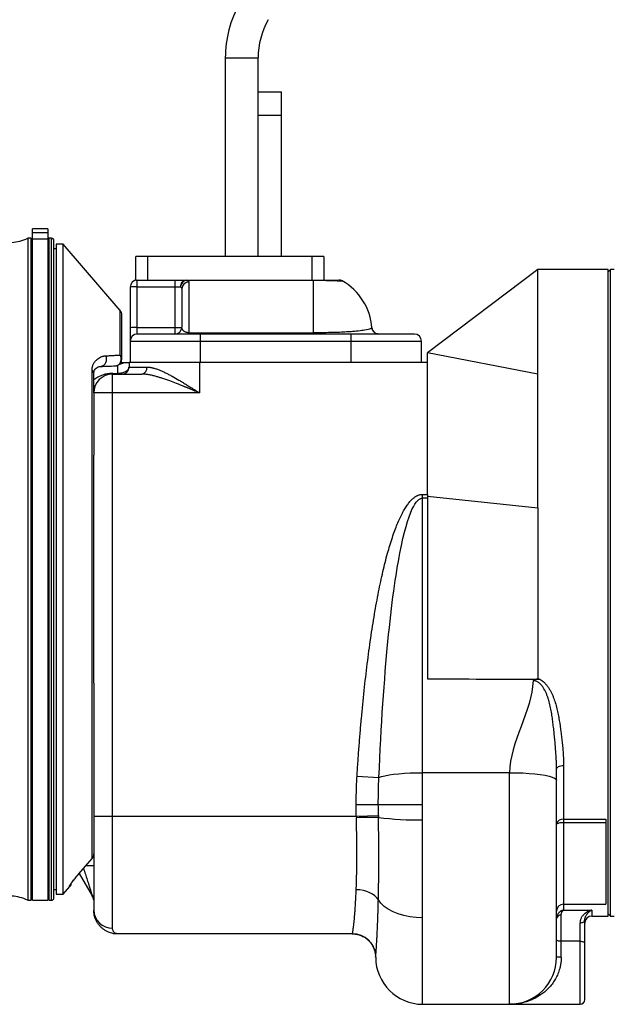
# Model space of a CAD drawing. Header units: inches. Extents: x -20.4 to 25.6, y -29.8 to 30.6.
# Tile 3 of 10: x -10.5 to -0.6, y -6.9 to 9.6. Entities that reach past the tile are written whole.
import ezdxf

# ---------------------------------------------------------------- set-up
doc = ezdxf.new("R2010")
doc.units = ezdxf.units.IN
doc.header["$MEASUREMENT"] = 0

msp = doc.modelspace()

# ---------------------------------------------------------------- linework, layer by layer
at = {"color": 7, "linetype": 'Continuous', "lineweight": 25}
for p, q in [((-7.049, 8.956), (-7.049, 5.63)), ((-6.497, 8.386), (-6.497, 8.956)), ((-6.499, 5.63), (-6.499, 8.386)), ((-6.499, 8.386), (-6.106, 8.386)), ((-6.106, 5.63), (-6.106, 8.386)), ((-6.106, 7.992), (-6.499, 7.992)), ((-10.301, 5.935), (-10.36, 5.935)), ((-10.36, 5.935), (-10.36, -5.148)), ((-10.301, -5.148), (-10.301, 5.935)), ((-10.281, -5.148), (-10.281, 6.093)), ((-10.024, 6.093), (-10.281, 6.093)), ((-10.281, 6.035), (-10.024, 6.035)), ((-10.024, 6.093), (-10.024, -5.148)), ((-9.959, 5.935), (-10.006, 5.935)), ((-10.006, 5.935), (-10.006, -5.148)), ((-10.281, 5.904), (-10.301, 5.904)), ((-10.024, 5.921), (-10.281, 5.921)), ((-10.006, 5.904), (-10.024, 5.904)), ((-9.764, 5.835), (-9.882, 5.835)), ((-9.882, 5.835), (-9.882, -5.047)), ((-8.808, 4.729), (-9.764, 5.835)), ((-9.764, -5.047), (-9.764, 5.835)), ((-9.882, 5.756), (-9.919, 5.756)), ((-8.547, 5.236), (-8.547, 5.63)), ((-5.397, 5.63), (-8.547, 5.63)), ((-8.35, 5.63), (-8.35, 5.236)), ((-5.594, 5.236), (-5.594, 5.63)), ((-5.397, 5.63), (-5.397, 5.236)), ((-1.811, 5.413), (-3.661, 4.016)), ((-0.63, 5.413), (-1.811, 5.413)), ((-0.591, 5.413), (-0.63, 5.374)), ((-0.531, 5.413), (-0.591, 5.413)), ((-0.591, -5.413), (-0.591, 5.413)), ((-8.642, 5.118), (-8.642, 4.436)), ((-8.547, 5.236), (-8.524, 5.236)), ((-8.524, 4.331), (-8.524, 5.236)), ((-8.524, 5.236), (-5.571, 5.236)), ((-8.524, 5.124), (-7.894, 5.124)), ((-7.894, 5.236), (-7.894, 4.331)), ((-7.701, 5.236), (-7.701, 5.234)), ((-7.701, 5.234), (-5.571, 5.234)), ((-7.657, 5.202), (-7.657, 4.331)), ((-5.571, 4.331), (-5.571, 5.236)), ((-8.524, 4.443), (-7.894, 4.443)), ((-7.657, 4.353), (-5.571, 4.353)), ((-7.461, 3.858), (-7.461, 4.331)), ((-4.941, 4.331), (-7.461, 4.331)), ((-4.941, 4.331), (-4.941, 3.858)), ((-8.642, 4.213), (-3.76, 4.213)), ((-8.642, 4.213), (-8.642, 3.858)), ((-3.76, 3.858), (-3.76, 4.213)), ((-3.661, 1.648), (-3.661, 4.016)), ((-1.811, 3.661), (-3.661, 4.016)), ((-8.661, 3.858), (-8.661, 3.78)), ((-3.661, 3.858), (-8.661, 3.858)), ((-7.48, 3.858), (-7.48, 3.346)), ((-9.281, -4.446), (-9.281, 3.725)), ((-8.937, -5.615), (-8.937, 3.661)), ((-8.937, 3.661), (-8.449, 3.661)), ((-8.93, 3.674), (-8.851, 3.674)), ((-8.661, 3.78), (-8.361, 3.78)), ((-7.48, 3.346), (-9.252, 3.346)), ((-9.252, 3.346), (-9.252, 2.303)), ((-3.74, -3.543), (-3.74, 1.648)), ((-3.74, 1.648), (-3.661, 1.648)), ((-3.661, 1.585), (-3.74, 1.585)), ((-3.661, 1.585), (-3.661, -1.442)), ((-3.657, 1.616), (-1.811, 1.424)), ((-9.919, -5.108), (-9.919, 0.394)), ((-0.63, -5.413), (-0.63, 0)), ((-9.252, -1.515), (-9.252, -3.74)), ((-4.84, -3.068), (-4.473, -3.091)), ((-2.283, -3.012), (-3.74, -3.012)), ((-4.854, -3.543), (-3.74, -3.543)), ((-9.252, -3.74), (-4.851, -3.74)), ((-4.851, -3.74), (-4.481, -3.731)), ((-1.378, -3.791), (-0.669, -3.791)), ((-0.669, -3.853), (-1.378, -3.853)), ((-9.502, -4.705), (-9.281, -4.446)), ((-9.495, -4.697), (-9.278, -5.072)), ((-9.764, -5.047), (-9.652, -4.918)), ((-9.919, -4.969), (-9.882, -4.969)), ((-9.882, -5.047), (-9.764, -5.047)), ((-10.36, -5.148), (-10.301, -5.148)), ((-10.301, -5.116), (-10.281, -5.116)), ((-10.281, -5.148), (-10.024, -5.148)), ((-10.024, -5.116), (-10.006, -5.116)), ((-10.006, -5.148), (-9.959, -5.148)), ((-1.378, -5.214), (-0.669, -5.214)), ((-3.74, -6.89), (-3.74, -5.44)), ((-1.417, -6.102), (-1.417, -5.395)), ((-1.378, -5.313), (-0.906, -5.313)), ((-0.906, -5.413), (-0.63, -5.413)), ((-0.63, -5.374), (-0.591, -5.413)), ((-0.591, -5.413), (-0.531, -5.413)), ((-1.102, -6.89), (-1.102, -5.524)), ((-1.025, -5.495), (-1.02, -5.455)), ((-8.927, -5.703), (-8.872, -5.707)), ((-8.858, -5.709), (-8.872, -5.706)), ((-4.919, -5.709), (-8.858, -5.709)), ((-1.102, -5.834), (-1.417, -5.834)), ((-1.417, -6.102), (-1.496, -6.102)), ((-3.74, -6.89), (-1.102, -6.89))]:
    msp.add_line(p, q, dxfattribs=at)
at = {"color": 8, "linetype": 'Continuous', "lineweight": 25}
for p, q in [((-7.049, 8.956), (-6.497, 8.956)), ((-9.959, -5.148), (-9.959, 5.935)), ((-8.808, 3.98), (-8.808, 4.729)), ((-8.851, 3.674), (-8.851, 3.808)), ((-1.378, -2.89), (-1.378, -5.313)), ((-9.28, -4.447), (-9.281, -4.446)), ((-9.252, -4.569), (-9.386, -4.569)), ((-9.502, -4.705), (-9.503, -4.704)), ((-0.906, -5.313), (-0.906, -5.413))]:
    msp.add_line(p, q, dxfattribs=at)
at = {"color": 7, "linetype": 'Continuous', "lineweight": 25, "flags": 128}
for points in [[(-8.937, 3.661), (-8.936, 3.662), (-8.935, 3.662), (-8.934, 3.663), (-8.934, 3.665), (-8.933, 3.666), (-8.932, 3.669), (-8.931, 3.671), (-8.93, 3.674)], [(-1.496, -2.953), (-1.494, -2.941), (-1.487, -2.929), (-1.476, -2.918), (-1.461, -2.909), (-1.444, -2.901), (-1.423, -2.895), (-1.401, -2.891), (-1.378, -2.89)], [(-4.473, -3.091), (-4.428, -3.076), (-4.372, -3.062), (-4.304, -3.049), (-4.226, -3.038), (-4.139, -3.029), (-4.046, -3.021), (-3.947, -3.016), (-3.845, -3.013), (-3.74, -3.012)], [(-2.283, -3.012), (-2.171, -3.013), (-2.062, -3.017), (-1.956, -3.023), (-1.858, -3.031), (-1.768, -3.042), (-1.688, -3.055), (-1.621, -3.069), (-1.567, -3.085), (-1.528, -3.101), (-1.504, -3.119), (-1.496, -3.137)], [(-4.482, -5.143), (-4.507, -5.108), (-4.539, -5.075), (-4.58, -5.046), (-4.626, -5.021), (-4.678, -5), (-4.734, -4.985), (-4.793, -4.975), (-4.853, -4.971)], [(-3.74, -5.44), (-3.847, -5.436), (-3.953, -5.423), (-4.054, -5.403), (-4.149, -5.375), (-4.237, -5.34), (-4.316, -5.298), (-4.384, -5.251), (-4.439, -5.199), (-4.482, -5.143)], [(-1.102, -5.524), (-1.087, -5.523), (-1.072, -5.521), (-1.059, -5.518), (-1.047, -5.513), (-1.037, -5.508), (-1.03, -5.502), (-1.025, -5.495), (-1.024, -5.489)], [(-1.417, -5.834), (-1.433, -5.834), (-1.447, -5.832), (-1.461, -5.83), (-1.473, -5.826), (-1.483, -5.822), (-1.49, -5.818), (-1.495, -5.812), (-1.496, -5.807)], [(-1.102, -5.834), (-1.087, -5.835), (-1.072, -5.836), (-1.059, -5.839), (-1.047, -5.842), (-1.037, -5.846), (-1.03, -5.851), (-1.025, -5.856), (-1.024, -5.861)]]:
    msp.add_lwpolyline(points, dxfattribs=at)
at = {"color": 7, "linetype": 'Continuous', "lineweight": 25}
for centre, radius, start, end in [((-5.198, 8.956), 1.85, 150.5164, 180), ((-5.198, 8.956), 1.299, 150.5164, 180), ((-10.667, 6.574), 0.709, 273.1848, 295.6793), ((-9.959, 5.896), 0.0394, 0, 90), ((-8.524, 5.118), 0.118, 90, 180), ((-8.553, 4.555), 0.57, 87.0366, 98.9552), ((-7.659, 5.085), 0.117, 89.2145, 179.1923), ((-5.571, 4.363), 0.984, 4.2645, 60.6143), ((-8.898, 4.652), 0.118, 0, 40.8417), ((-8.553, 3.874), 0.57, 87.0366, 98.9552), ((-8.524, 4.213), 0.118, 90, 180), ((-7.894, 4.449), 0.118, 270, 0), ((-7.864, 5.011), 0.57, 267.0366, 278.9552), ((-4.475, 4.449), 0.118, 186.0588, 269.998), ((-3.878, 4.213), 0.118, 0, 90), ((-9.154, 3.907), 0.118, 277.9032, 30.877), ((-8.868, 3.915), 0.0887, 0.9583, 47.5028), ((-8.898, 3.916), 0.118, 272, 0), ((-9.32, 3.669), 0.0683, 2.555, 54.6887), ((-8.937, 3.346), 0.315, 90, 180), ((-8.828, 3.736), 0.0748, 270.7361, 309.1419), ((-8.78, 3.78), 0.118, 270, 0), ((-8.466, 3.766), 0.106, 279.5202, 7.0813), ((-4.469, -18.262), 14.502, 90.0456, 91.5083), ((-3.842, 1.123), 4.925, 262.5523, 271.1869), ((-1.393, -3.895), 0.105, 81.7838, 168.2255), ((-1.407, -4.036), 0.185, 81.1036, 118.9395), ((-9.368, -4.37), 0.117, 318.8656, 359.9669), ((-9.37, -4.37), 0.118, 319.4039, 0), ((-10.667, -5.786), 0.709, 64.3207, 86.8152), ((-9.959, -5.108), 0.0394, 270, 0), ((-9.449, -5.171), 0.197, 7.0433, 30), ((-1.378, -5.332), 0.118, 90, 180), ((-8.944, -5.307), 0.308, 181.4313, 271.3631), ((-1.425, -5.466), 0.0716, 83.6896, 171.8439), ((-0.906, -5.531), 0.118, 90, 180), ((-4.919, -6.102), 0.394, 3.1782, 89.9978), ((-3.74, -6.102), 0.787, 180, 270), ((-2.283, -6.102), 0.787, 270, 0), ((-1.102, -6.811), 0.0787, 270, 0)]:
    msp.add_arc(centre, radius, start, end, dxfattribs=at)
at = {"color": 8, "linetype": 'Continuous', "lineweight": 25}
for centre, radius, start, end in [((-8.858, 4.022), 0.199, 280.7083, 304.4692), ((-9.747, -4.832), 0.118, 319.1873, 342.1209)]:
    msp.add_arc(centre, radius, start, end, dxfattribs=at)
at = {"color": 7, "linetype": 'Continuous', "lineweight": 25}
for points, knots in [([(-9.919, 0.394), (-9.919, 1.853), (-9.919, 3.252), (-9.919, 5.316), (-9.919, 5.896), (-9.919, 5.896)], [0, 0, 0, 0, 0.5, 0.5, 1, 1, 1, 1]), ([(-0.63, 0), (-0.63, 0.354), (-0.63, 0.709), (-0.63, 1.404), (-0.63, 1.744), (-0.63, 2.399), (-0.63, 2.713), (-0.63, 3.302), (-0.63, 3.577), (-0.63, 4.078), (-0.63, 4.304), (-0.63, 4.698), (-0.63, 4.866), (-0.63, 5.137), (-0.63, 5.24), (-0.63, 5.378), (-0.63, 5.413), (-0.63, 5.413)], [0, 0, 0, 0, 0.125, 0.125, 0.25, 0.25, 0.375, 0.375, 0.5, 0.5, 0.625, 0.625, 0.75, 0.75, 0.875, 0.875, 1, 1, 1, 1]), ([(-7.894, 5.236), (-7.891, 5.236), (-7.884, 5.236), (-7.875, 5.236), (-7.866, 5.236), (-7.857, 5.236), (-7.848, 5.236), (-7.832, 5.236), (-7.811, 5.236), (-7.785, 5.236), (-7.76, 5.236), (-7.74, 5.236), (-7.724, 5.236), (-7.712, 5.236), (-7.705, 5.236), (-7.701, 5.236)], [0, 0, 0, 0, 0.041157, 0.082192, 0.12317, 0.164152, 0.205204, 0.246389, 0.373092, 0.499899, 0.626634, 0.753478, 0.835708, 0.917713, 1, 1, 1, 1]), ([(-7.797, 5.122), (-7.797, 5.135), (-7.795, 5.15), (-7.785, 5.178), (-7.777, 5.192), (-7.759, 5.214), (-7.747, 5.223), (-7.724, 5.234), (-7.712, 5.236), (-7.701, 5.236)], [0, 0, 0, 0, 0.25, 0.25, 0.5, 0.5, 0.75, 0.75, 1, 1, 1, 1]), ([(-7.701, 5.234), (-7.712, 5.232), (-7.723, 5.228), (-7.745, 5.216), (-7.755, 5.207), (-7.774, 5.186), (-7.781, 5.174), (-7.792, 5.148), (-7.796, 5.134), (-7.797, 5.122)], [0, 0, 0, 0, 0.25, 0.25, 0.5, 0.5, 0.75, 0.75, 1, 1, 1, 1]), ([(-7.701, 5.234), (-7.699, 5.233), (-7.696, 5.232), (-7.691, 5.23), (-7.686, 5.229), (-7.682, 5.227), (-7.678, 5.225), (-7.675, 5.223), (-7.671, 5.221), (-7.667, 5.218), (-7.663, 5.215), (-7.66, 5.211), (-7.658, 5.206), (-7.658, 5.203), (-7.657, 5.202)], [0, 0, 0, 0, 0.0624827, 0.1247888, 0.1870072, 0.2492273, 0.3115382, 0.3740288, 0.4367874, 0.4999009, 0.6246383, 0.7491274, 0.8740296, 1, 1, 1, 1]), ([(-5.571, 5.236), (-5.558, 5.236), (-5.532, 5.236), (-5.496, 5.236), (-5.461, 5.236), (-5.419, 5.236), (-5.374, 5.236), (-5.326, 5.236), (-5.284, 5.236), (-5.246, 5.236), (-5.208, 5.236), (-5.178, 5.236), (-5.168, 5.236), (-5.164, 5.236)], [0, 0, 0, 0, 0.040978, 0.08389, 0.124908, 0.168267, 0.252124, 0.335933, 0.445001, 0.555216, 0.669874, 0.888267, 1, 1, 1, 1]), ([(-5.087, 5.221), (-5.091, 5.223), (-5.1, 5.227), (-5.112, 5.231), (-5.126, 5.234), (-5.138, 5.235), (-5.147, 5.235), (-5.151, 5.236)], [0, 0, 0, 0, 0.107554, 0.250326, 0.46544, 0.790149, 1, 1, 1, 1]), ([(-8.642, 4.436), (-8.642, 4.376), (-8.642, 4.319), (-8.642, 4.236), (-8.642, 4.213), (-8.642, 4.213)], [0, 0, 0, 0, 0.5, 0.5, 1, 1, 1, 1]), ([(-7.461, 4.331), (-7.743, 4.331), (-8.013, 4.331), (-8.412, 4.331), (-8.524, 4.331), (-8.524, 4.331)], [0, 0, 0, 0, 0.5, 0.5, 1, 1, 1, 1]), ([(-7.657, 4.353), (-7.659, 4.353), (-7.662, 4.353), (-7.666, 4.353), (-7.67, 4.353), (-7.673, 4.354), (-7.677, 4.354), (-7.681, 4.355), (-7.686, 4.356), (-7.695, 4.357), (-7.709, 4.362), (-7.723, 4.368), (-7.736, 4.376), (-7.748, 4.385), (-7.758, 4.397), (-7.765, 4.408), (-7.769, 4.416), (-7.772, 4.424), (-7.774, 4.432), (-7.775, 4.44), (-7.776, 4.446), (-7.776, 4.449)], [0, 0, 0, 0, 0.009888, 0.01977, 0.029727, 0.039827, 0.050126, 0.060664, 0.071474, 0.094211, 0.143573, 0.2293, 0.286392, 0.393394, 0.500501, 0.625192, 0.687205, 0.749986, 0.833175, 0.916655, 1, 1, 1, 1]), ([(-4.592, 4.436), (-4.595, 4.433), (-4.601, 4.428), (-4.634, 4.414), (-4.661, 4.405), (-4.743, 4.391), (-4.777, 4.387), (-4.843, 4.379), (-4.868, 4.377), (-4.923, 4.373), (-4.954, 4.37), (-5.023, 4.366), (-5.06, 4.364), (-5.144, 4.36), (-5.19, 4.359), (-5.289, 4.356), (-5.343, 4.355), (-5.454, 4.353), (-5.512, 4.353), (-5.571, 4.353)], [0, 0, 0, 0, 0.25, 0.25, 0.5, 0.5, 0.625, 0.625, 0.6875, 0.6875, 0.75, 0.75, 0.8125, 0.8125, 0.875, 0.875, 0.9375, 0.9375, 1, 1, 1, 1]), ([(-3.878, 4.331), (-3.878, 4.331), (-3.99, 4.331), (-4.389, 4.331), (-4.659, 4.331), (-4.941, 4.331)], [0, 0, 0, 0, 0.5, 0.5, 1, 1, 1, 1]), ([(-4.472, 4.331), (-4.486, 4.332), (-4.515, 4.335), (-4.554, 4.36), (-4.582, 4.397), (-4.587, 4.426), (-4.59, 4.44)], [0, 0, 0, 0, 0.241084, 0.5, 0.758916, 1, 1, 1, 1]), ([(-9.281, 3.725), (-9.281, 3.727), (-9.281, 3.733), (-9.28, 3.74), (-9.28, 3.748), (-9.279, 3.756), (-9.278, 3.764), (-9.277, 3.771), (-9.275, 3.779), (-9.272, 3.792), (-9.265, 3.811), (-9.255, 3.834), (-9.244, 3.855), (-9.231, 3.873), (-9.217, 3.89), (-9.196, 3.91), (-9.169, 3.932), (-9.141, 3.947), (-9.118, 3.956), (-9.103, 3.96), (-9.086, 3.964), (-9.07, 3.966), (-9.058, 3.967), (-9.053, 3.968)], [0, 0, 0, 0, 0.014836, 0.029901, 0.045211, 0.060777, 0.076613, 0.09273, 0.10914, 0.125852, 0.184846, 0.251261, 0.312517, 0.375995, 0.437011, 0.501159, 0.627602, 0.750509, 0.800961, 0.851094, 0.90095, 0.950572, 1, 1, 1, 1]), ([(-9.053, 3.968), (-9.042, 3.968), (-9.02, 3.969), (-8.988, 3.971), (-8.956, 3.973), (-8.926, 3.974), (-8.895, 3.976), (-8.866, 3.977), (-8.837, 3.979), (-8.818, 3.98), (-8.808, 3.98)], [0, 0, 0, 0, 0.1286072, 0.2561531, 0.3826522, 0.5081195, 0.6325709, 0.7560231, 0.8784935, 1, 1, 1, 1]), ([(-8.894, 3.798), (-8.886, 3.799), (-8.878, 3.8), (-8.861, 3.805), (-8.852, 3.809), (-8.836, 3.819), (-8.828, 3.826), (-8.814, 3.842), (-8.808, 3.851), (-8.798, 3.872), (-8.795, 3.883), (-8.791, 3.905), (-8.79, 3.916), (-8.792, 3.937), (-8.794, 3.947), (-8.8, 3.965), (-8.804, 3.973), (-8.808, 3.98)], [0, 0, 0, 0, 0.125, 0.125, 0.25, 0.25, 0.375, 0.375, 0.5, 0.5, 0.625, 0.625, 0.75, 0.75, 0.875, 0.875, 1, 1, 1, 1]), ([(-8.797, 3.858), (-8.793, 3.858), (-8.779, 3.858), (-8.764, 3.858), (-8.751, 3.858), (-8.745, 3.858)], [0, 0, 0, 0, 0.159912, 0.57904, 1, 1, 1, 1]), ([(-8.745, 3.858), (-8.731, 3.858), (-8.72, 3.858), (-8.7, 3.858), (-8.691, 3.858), (-8.677, 3.858), (-8.671, 3.858), (-8.664, 3.858), (-8.661, 3.858), (-8.661, 3.858)], [0, 0, 0, 0, 0.25, 0.25, 0.5, 0.5, 0.75, 0.75, 1, 1, 1, 1]), ([(-9.252, 3.672), (-9.252, 3.695), (-9.246, 3.712), (-9.232, 3.74), (-9.223, 3.751), (-9.202, 3.769), (-9.19, 3.776), (-9.166, 3.786), (-9.153, 3.789), (-9.138, 3.79)], [0, 0, 0, 0, 0.25, 0.25, 0.5, 0.5, 0.75, 0.75, 1, 1, 1, 1]), ([(-8.827, 3.661), (-8.828, 3.661), (-8.83, 3.662), (-8.833, 3.662), (-8.836, 3.663), (-8.839, 3.665), (-8.843, 3.667), (-8.847, 3.67), (-8.85, 3.673), (-8.851, 3.674)], [0, 0, 0, 0, 0.11105, 0.231395, 0.360985, 0.499726, 0.666854, 0.833696, 1, 1, 1, 1]), ([(-7.48, 3.346), (-7.489, 3.35), (-7.507, 3.357), (-7.532, 3.368), (-7.556, 3.378), (-7.58, 3.388), (-7.602, 3.398), (-7.624, 3.407), (-7.644, 3.415), (-7.664, 3.423), (-7.682, 3.431), (-7.699, 3.438), (-7.715, 3.444), (-7.771, 3.467), (-7.859, 3.502), (-7.964, 3.542), (-8.045, 3.571), (-8.108, 3.592), (-8.166, 3.61), (-8.215, 3.624), (-8.254, 3.634), (-8.286, 3.641), (-8.317, 3.647), (-8.346, 3.653), (-8.373, 3.657), (-8.4, 3.659), (-8.425, 3.661), (-8.441, 3.661), (-8.449, 3.661)], [0, 0, 0, 0, 0.026388, 0.05176, 0.076117, 0.099459, 0.121786, 0.143098, 0.163394, 0.182675, 0.200941, 0.218192, 0.234428, 0.249649, 0.383601, 0.499315, 0.567531, 0.631904, 0.692456, 0.749209, 0.784278, 0.818261, 0.851168, 0.883011, 0.913801, 0.943552, 0.97228, 1, 1, 1, 1]), ([(-8.361, 3.78), (-8.357, 3.779), (-8.351, 3.779), (-8.341, 3.779), (-8.33, 3.778), (-8.32, 3.777), (-8.309, 3.775), (-8.298, 3.774), (-8.287, 3.772), (-8.275, 3.769), (-8.251, 3.763), (-8.213, 3.752), (-8.16, 3.733), (-8.106, 3.71), (-8.052, 3.685), (-7.996, 3.656), (-7.921, 3.616), (-7.845, 3.573), (-7.769, 3.527), (-7.713, 3.493), (-7.655, 3.457), (-7.607, 3.427), (-7.565, 3.4), (-7.527, 3.376), (-7.497, 3.357), (-7.48, 3.346)], [0, 0, 0, 0, 0.013436, 0.026997, 0.04069, 0.054522, 0.068497, 0.082621, 0.096901, 0.111342, 0.125949, 0.186506, 0.251251, 0.312112, 0.375916, 0.43627, 0.501028, 0.626091, 0.686094, 0.750591, 0.808879, 0.875093, 0.903793, 0.945429, 1, 1, 1, 1]), ([(-4.84, -3.068), (-4.837, -3.027), (-4.832, -2.944), (-4.823, -2.822), (-4.815, -2.7), (-4.806, -2.579), (-4.796, -2.459), (-4.787, -2.34), (-4.777, -2.222), (-4.756, -1.988), (-4.722, -1.643), (-4.67, -1.194), (-4.613, -0.768), (-4.55, -0.366), (-4.482, 0.006), (-4.41, 0.346), (-4.334, 0.65), (-4.265, 0.878), (-4.209, 1.04), (-4.167, 1.147), (-4.125, 1.244), (-4.083, 1.33), (-4.04, 1.406), (-3.998, 1.471), (-3.955, 1.526), (-3.919, 1.563), (-3.893, 1.586), (-3.876, 1.599), (-3.859, 1.611), (-3.842, 1.621), (-3.825, 1.629), (-3.808, 1.636), (-3.791, 1.641), (-3.774, 1.645), (-3.757, 1.648), (-3.746, 1.648), (-3.74, 1.648)], [0, 0, 0, 0, 0.024983, 0.049763, 0.074341, 0.098715, 0.122888, 0.146858, 0.170627, 0.194195, 0.289047, 0.379433, 0.466826, 0.548579, 0.625132, 0.695077, 0.758088, 0.813887, 0.838765, 0.861793, 0.883003, 0.902437, 0.919701, 0.935282, 0.949269, 0.961783, 0.966258, 0.970541, 0.974646, 0.978589, 0.982388, 0.986063, 0.989637, 0.993133, 0.996579, 1, 1, 1, 1]), ([(-4.473, -3.091), (-4.436, -2.217), (-4.383, -1.444), (-4.291, -0.498), (-4.258, -0.217), (-4.191, 0.274), (-4.156, 0.485), (-4.052, 1.021), (-3.984, 1.252), (-3.855, 1.533), (-3.795, 1.585), (-3.74, 1.585)], [0, 0, 0, 0, 0.25, 0.25, 0.375, 0.375, 0.5, 0.5, 0.75, 0.75, 1, 1, 1, 1]), ([(-3.661, 1.648), (-3.661, 1.646), (-3.661, 1.642), (-3.661, 1.635), (-3.66, 1.629), (-3.658, 1.622), (-3.657, 1.618), (-3.657, 1.616)], [0, 0, 0, 0, 0.195701, 0.392861, 0.592183, 0.794345, 1, 1, 1, 1]), ([(-3.657, 1.616), (-3.657, 1.614), (-3.658, 1.61), (-3.66, 1.604), (-3.661, 1.598), (-3.661, 1.592), (-3.661, 1.588), (-3.661, 1.585)], [0, 0, 0, 0, 0.203964, 0.40514, 0.604322, 0.80233, 1, 1, 1, 1]), ([(-1.811, 1.424), (-1.811, 1.191), (-1.811, 0.954), (-1.811, 0.477), (-1.811, 0.235), (-1.811, -0.247), (-1.811, -0.488), (-1.811, -0.965), (-1.811, -1.202), (-1.811, -1.434)], [0, 0, 0, 0, 0.25, 0.25, 0.5, 0.5, 0.75, 0.75, 1, 1, 1, 1]), ([(-1.79, -1.445), (-1.793, -1.445), (-1.798, -1.445), (-1.807, -1.445), (-1.818, -1.447), (-1.829, -1.448), (-1.842, -1.451), (-1.854, -1.455), (-1.865, -1.458), (-1.873, -1.462), (-1.879, -1.464), (-1.884, -1.467), (-1.888, -1.469), (-1.89, -1.47)], [0, 0, 0, 0, 0.077869, 0.161821, 0.251418, 0.378845, 0.501968, 0.630076, 0.751442, 0.813516, 0.875807, 0.938261, 1, 1, 1, 1]), ([(-1.496, -2.953), (-1.496, -2.944), (-1.496, -2.924), (-1.497, -2.895), (-1.497, -2.864), (-1.499, -2.831), (-1.5, -2.798), (-1.503, -2.746), (-1.507, -2.67), (-1.515, -2.574), (-1.523, -2.473), (-1.533, -2.375), (-1.544, -2.276), (-1.556, -2.177), (-1.569, -2.076), (-1.586, -1.976), (-1.607, -1.875), (-1.629, -1.791), (-1.651, -1.725), (-1.677, -1.66), (-1.709, -1.599), (-1.746, -1.549), (-1.771, -1.523), (-1.792, -1.506), (-1.814, -1.491), (-1.834, -1.481), (-1.851, -1.475), (-1.864, -1.472), (-1.877, -1.47), (-1.886, -1.47), (-1.89, -1.47)], [0, 0, 0, 0, 0.0189542, 0.038659, 0.0591113, 0.0803052, 0.1022321, 0.1248806, 0.1821565, 0.2498259, 0.3122973, 0.3747705, 0.437226, 0.4996513, 0.5621282, 0.6246408, 0.6871084, 0.7495838, 0.7823726, 0.8120632, 0.8744707, 0.9058924, 0.9220498, 0.9372479, 0.9534457, 0.9687974, 0.9769617, 0.9848446, 0.9925027, 1, 1, 1, 1]), ([(-1.811, -1.434), (-1.808, -1.435), (-1.801, -1.438), (-1.792, -1.442), (-1.783, -1.446), (-1.773, -1.451), (-1.764, -1.456), (-1.755, -1.462), (-1.746, -1.468), (-1.737, -1.474), (-1.728, -1.481), (-1.709, -1.496), (-1.681, -1.523), (-1.648, -1.564), (-1.618, -1.607), (-1.593, -1.652), (-1.57, -1.698), (-1.544, -1.76), (-1.516, -1.841), (-1.49, -1.939), (-1.469, -2.038), (-1.445, -2.168), (-1.426, -2.296), (-1.411, -2.424), (-1.4, -2.521), (-1.391, -2.616), (-1.385, -2.694), (-1.382, -2.755), (-1.379, -2.802), (-1.378, -2.847), (-1.378, -2.876), (-1.378, -2.89)], [0, 0, 0, 0, 0.0059816, 0.0120063, 0.0180831, 0.0242208, 0.030428, 0.0367128, 0.0430833, 0.0495472, 0.0561117, 0.0627838, 0.0930115, 0.125673, 0.1560566, 0.1880385, 0.2181885, 0.2505458, 0.3104149, 0.3754568, 0.4379815, 0.5004569, 0.6253035, 0.6858843, 0.7502333, 0.8163133, 0.8750586, 0.9078697, 0.9396262, 0.9703342, 1, 1, 1, 1]), ([(-1.79, -1.445), (-1.792, -1.444), (-1.796, -1.442), (-1.801, -1.44), (-1.805, -1.438), (-1.807, -1.437), (-1.809, -1.436), (-1.809, -1.436), (-1.81, -1.435), (-1.811, -1.435), (-1.811, -1.435), (-1.811, -1.434), (-1.811, -1.434), (-1.811, -1.434)], [0, 0, 0, 0, 0.244425, 0.498827, 0.698362, 0.818082, 0.856433, 0.88992, 0.929585, 0.9597, 0.980477, 0.992624, 1, 1, 1, 1]), ([(-4.854, -3.543), (-4.854, -3.525), (-4.854, -3.489), (-4.853, -3.434), (-4.852, -3.38), (-4.851, -3.327), (-4.849, -3.274), (-4.847, -3.222), (-4.845, -3.17), (-4.843, -3.119), (-4.841, -3.085), (-4.84, -3.068)], [0, 0, 0, 0, 0.115394, 0.229705, 0.342938, 0.455099, 0.566193, 0.676224, 0.785198, 0.893122, 1, 1, 1, 1]), ([(-2.283, -6.89), (-2.283, -6.89), (-2.283, -6.864), (-2.283, -6.76), (-2.283, -6.683), (-2.283, -6.48), (-2.283, -6.355), (-2.283, -6.064), (-2.283, -5.897), (-2.283, -5.53), (-2.283, -5.329), (-2.283, -4.903), (-2.283, -4.678), (-2.283, -4.213), (-2.283, -3.974), (-2.283, -3.492), (-2.283, -3.25), (-2.283, -3.012)], [0, 0, 0, 0, 0.125, 0.125, 0.25, 0.25, 0.375, 0.375, 0.5, 0.5, 0.625, 0.625, 0.75, 0.75, 0.875, 0.875, 1, 1, 1, 1]), ([(-1.496, -6.102), (-1.496, -6.102), (-1.496, -6.021), (-1.496, -5.712), (-1.496, -5.484), (-1.496, -4.922), (-1.496, -4.589), (-1.496, -3.878), (-1.496, -3.501), (-1.496, -3.137)], [0, 0, 0, 0, 0.25, 0.25, 0.5, 0.5, 0.75, 0.75, 1, 1, 1, 1]), ([(-4.851, -3.74), (-4.852, -3.724), (-4.852, -3.691), (-4.853, -3.642), (-4.854, -3.593), (-4.854, -3.56), (-4.854, -3.543)], [0, 0, 0, 0, 0.250136, 0.500176, 0.750128, 1, 1, 1, 1]), ([(-9.252, -3.74), (-9.252, -4.091), (-9.252, -4.432), (-9.252, -4.998), (-9.252, -5.208), (-9.252, -5.315)], [0, 0, 0, 0, 0.5, 0.5, 1, 1, 1, 1]), ([(-4.853, -4.971), (-4.853, -4.964), (-4.852, -4.949), (-4.852, -4.927), (-4.851, -4.904), (-4.85, -4.881), (-4.849, -4.858), (-4.849, -4.835), (-4.848, -4.812), (-4.847, -4.788), (-4.847, -4.764), (-4.846, -4.739), (-4.846, -4.715), (-4.845, -4.69), (-4.845, -4.665), (-4.845, -4.64), (-4.844, -4.615), (-4.844, -4.589), (-4.844, -4.563), (-4.843, -4.537), (-4.843, -4.511), (-4.843, -4.485), (-4.843, -4.458), (-4.843, -4.432), (-4.843, -4.396), (-4.843, -4.353), (-4.843, -4.301), (-4.843, -4.248), (-4.843, -4.195), (-4.844, -4.142), (-4.844, -4.089), (-4.845, -4.035), (-4.846, -3.981), (-4.847, -3.927), (-4.848, -3.873), (-4.849, -3.819), (-4.85, -3.783), (-4.851, -3.765)], [0, 0, 0, 0, 0.021527, 0.043072, 0.064635, 0.086217, 0.107817, 0.129435, 0.151072, 0.172727, 0.194401, 0.216093, 0.237803, 0.259533, 0.281281, 0.303047, 0.324833, 0.346637, 0.36846, 0.390301, 0.412162, 0.434041, 0.455939, 0.477856, 0.499792, 0.541762, 0.583679, 0.625544, 0.667356, 0.709116, 0.750824, 0.792481, 0.834087, 0.875641, 0.917144, 0.958597, 1, 1, 1, 1]), ([(-4.482, -5.143), (-4.482, -5.135), (-4.482, -5.116), (-4.481, -5.083), (-4.48, -5.04), (-4.479, -4.98), (-4.478, -4.909), (-4.477, -4.83), (-4.476, -4.749), (-4.476, -4.658), (-4.475, -4.57), (-4.475, -4.492), (-4.475, -4.43), (-4.475, -4.371), (-4.475, -4.311), (-4.476, -4.251), (-4.476, -4.191), (-4.476, -4.13), (-4.477, -4.069), (-4.477, -4.008), (-4.478, -3.947), (-4.479, -3.885), (-4.48, -3.823), (-4.48, -3.781), (-4.481, -3.76)], [0, 0, 0, 0, 0.019902, 0.047513, 0.082769, 0.12561, 0.193517, 0.25066, 0.307761, 0.375594, 0.453318, 0.500845, 0.54267, 0.584354, 0.625929, 0.667423, 0.708865, 0.750285, 0.791712, 0.833177, 0.874709, 0.916337, 0.958091, 1, 1, 1, 1]), ([(-0.669, -3.791), (-0.669, -3.793), (-0.669, -3.796), (-0.669, -3.802), (-0.669, -3.807), (-0.669, -3.813), (-0.669, -3.821), (-0.669, -3.83), (-0.669, -3.841), (-0.669, -3.849), (-0.669, -3.853)], [0, 0, 0, 0, 0.100325, 0.200134, 0.299786, 0.399643, 0.500064, 0.666922, 0.833009, 1, 1, 1, 1]), ([(-3.74, -5.44), (-3.74, -5.32), (-3.74, -5.194), (-3.741, -4.934), (-3.741, -4.797), (-3.741, -4.382), (-3.74, -4.096), (-3.74, -3.801)], [0, 0, 0, 0, 0.25, 0.25, 0.5, 0.5, 1, 1, 1, 1]), ([(-0.669, -3.853), (-0.669, -3.91), (-0.669, -4.023), (-0.669, -4.186), (-0.669, -4.344), (-0.669, -4.492), (-0.669, -4.63), (-0.669, -4.757), (-0.669, -4.87), (-0.669, -4.969), (-0.669, -5.053), (-0.669, -5.12), (-0.669, -5.17), (-0.669, -5.201), (-0.669, -5.215), (-0.669, -5.213), (-0.669, -5.212)], [0, 0, 0, 0, 0.0752575, 0.1505151, 0.2257726, 0.3010301, 0.3762876, 0.4515452, 0.5268027, 0.6020602, 0.6773177, 0.7525753, 0.8278328, 0.9030903, 0.9783478, 1, 1, 1, 1]), ([(-9.657, -4.909), (-9.657, -4.909), (-9.657, -4.909), (-9.657, -4.908), (-9.657, -4.906), (-9.656, -4.905), (-9.655, -4.902), (-9.652, -4.897), (-9.647, -4.889), (-9.641, -4.88), (-9.63, -4.865), (-9.614, -4.843), (-9.595, -4.818), (-9.577, -4.795), (-9.563, -4.778), (-9.549, -4.76), (-9.535, -4.744), (-9.523, -4.729), (-9.513, -4.717), (-9.506, -4.709), (-9.502, -4.705)], [0, 0, 0, 0, 0.024943, 0.049926, 0.074993, 0.100187, 0.125548, 0.18772, 0.250459, 0.312773, 0.375268, 0.499764, 0.624186, 0.686548, 0.749038, 0.811781, 0.874269, 0.916463, 0.958318, 1, 1, 1, 1]), ([(-9.632, -4.868), (-9.632, -4.868), (-9.631, -4.868), (-9.626, -4.86), (-9.615, -4.845), (-9.593, -4.816), (-9.555, -4.768), (-9.52, -4.726), (-9.502, -4.705)], [0, 0, 0, 0, 0.032792, 0.147381, 0.273201, 0.408508, 0.698975, 1, 1, 1, 1]), ([(-9.652, -4.918), (-9.645, -4.909), (-9.632, -4.891), (-9.628, -4.869), (-9.626, -4.86)], [0, 0, 0, 0, 0.5475618, 1, 1, 1, 1]), ([(-9.28, -5.068), (-9.273, -5.081), (-9.261, -5.106), (-9.256, -5.132), (-9.254, -5.145)], [0, 0, 0, 0, 0.502553, 1, 1, 1, 1]), ([(-9.279, -5.069), (-9.279, -5.07), (-9.279, -5.071), (-9.278, -5.072), (-9.278, -5.072), (-9.278, -5.072)], [0, 0, 0, 0, 0.234238, 0.623173, 1, 1, 1, 1]), ([(-4.919, -5.709), (-4.919, -5.709), (-4.919, -5.709), (-4.918, -5.708), (-4.918, -5.707), (-4.917, -5.705), (-4.916, -5.703), (-4.916, -5.701), (-4.915, -5.698), (-4.914, -5.694), (-4.913, -5.69), (-4.912, -5.685), (-4.911, -5.68), (-4.91, -5.674), (-4.909, -5.667), (-4.907, -5.656), (-4.904, -5.637), (-4.9, -5.606), (-4.895, -5.566), (-4.89, -5.519), (-4.885, -5.466), (-4.88, -5.41), (-4.875, -5.349), (-4.871, -5.293), (-4.867, -5.244), (-4.865, -5.204), (-4.863, -5.165), (-4.86, -5.126), (-4.858, -5.086), (-4.857, -5.048), (-4.855, -5.009), (-4.854, -4.984), (-4.853, -4.971)], [0, 0, 0, 0, 0.016368, 0.032958, 0.049772, 0.066807, 0.084066, 0.101547, 0.119251, 0.137178, 0.155328, 0.1737, 0.192296, 0.211114, 0.230156, 0.24942, 0.302307, 0.361633, 0.427398, 0.499602, 0.561883, 0.624165, 0.686519, 0.749025, 0.784148, 0.8182, 0.85118, 0.883088, 0.913923, 0.943687, 0.97238, 1, 1, 1, 1]), ([(-4.526, -6.081), (-4.526, -6.08), (-4.526, -6.078), (-4.526, -6.075), (-4.525, -6.072), (-4.525, -6.068), (-4.525, -6.064), (-4.524, -6.059), (-4.524, -6.054), (-4.523, -6.043), (-4.521, -6.024), (-4.519, -5.992), (-4.514, -5.927), (-4.509, -5.841), (-4.503, -5.736), (-4.5, -5.676), (-4.497, -5.603), (-4.494, -5.539), (-4.492, -5.475), (-4.491, -5.436), (-4.489, -5.397), (-4.488, -5.357), (-4.487, -5.316), (-4.486, -5.274), (-4.484, -5.231), (-4.483, -5.188), (-4.483, -5.158), (-4.482, -5.143)], [0, 0, 0, 0, 0.015804, 0.031564, 0.047283, 0.062964, 0.07861, 0.094224, 0.109811, 0.125372, 0.187835, 0.250148, 0.312716, 0.500065, 0.562373, 0.624584, 0.661745, 0.749344, 0.777306, 0.805204, 0.833053, 0.86087, 0.888669, 0.916465, 0.944276, 0.972116, 1, 1, 1, 1]), ([(-8.927, -5.702), (-8.929, -5.702), (-8.943, -5.7), (-8.968, -5.693), (-9.009, -5.68), (-9.051, -5.66), (-9.093, -5.632), (-9.131, -5.6), (-9.165, -5.563), (-9.195, -5.521), (-9.224, -5.466), (-9.247, -5.398), (-9.25, -5.342), (-9.252, -5.315)], [0, 0, 0, 0, 0.008123, 0.082372, 0.150303, 0.254247, 0.348667, 0.433572, 0.531214, 0.625417, 0.716214, 0.864172, 1, 1, 1, 1]), ([(-1.378, -5.313), (-1.38, -5.314), (-1.385, -5.315), (-1.392, -5.317), (-1.398, -5.319), (-1.405, -5.321), (-1.41, -5.323), (-1.416, -5.326), (-1.421, -5.329), (-1.426, -5.331), (-1.43, -5.334), (-1.434, -5.337), (-1.438, -5.34), (-1.441, -5.342), (-1.444, -5.345), (-1.447, -5.347), (-1.449, -5.349), (-1.451, -5.351), (-1.453, -5.353), (-1.455, -5.355), (-1.456, -5.356), (-1.457, -5.357), (-1.458, -5.358), (-1.458, -5.359), (-1.465, -5.366), (-1.475, -5.379), (-1.484, -5.398), (-1.49, -5.413), (-1.493, -5.424), (-1.495, -5.439), (-1.496, -5.45), (-1.496, -5.456)], [0, 0, 0, 0, 0.040938, 0.080065, 0.117411, 0.152998, 0.186846, 0.21897, 0.249378, 0.278079, 0.305072, 0.330358, 0.353931, 0.375783, 0.395905, 0.414286, 0.430912, 0.445769, 0.458845, 0.470125, 0.479598, 0.487256, 0.493086, 0.497079, 0.499227, 0.631273, 0.749058, 0.794966, 0.851395, 0.919243, 1, 1, 1, 1]), ([(-1.417, -5.395), (-1.417, -5.393), (-1.417, -5.389), (-1.417, -5.384), (-1.416, -5.378), (-1.415, -5.372), (-1.413, -5.362), (-1.409, -5.352), (-1.404, -5.342), (-1.399, -5.333), (-1.392, -5.325), (-1.385, -5.318), (-1.38, -5.315), (-1.378, -5.313)], [0, 0, 0, 0, 0.043131, 0.089705, 0.139739, 0.19324, 0.250207, 0.421217, 0.499569, 0.62511, 0.749962, 0.874737, 1, 1, 1, 1]), ([(-0.906, -5.313), (-0.909, -5.314), (-0.916, -5.316), (-0.926, -5.319), (-0.936, -5.322), (-0.946, -5.326), (-0.956, -5.33), (-0.966, -5.335), (-0.976, -5.34), (-0.985, -5.345), (-0.995, -5.351), (-1.004, -5.357), (-1.013, -5.364), (-1.022, -5.371), (-1.032, -5.379), (-1.044, -5.391), (-1.058, -5.406), (-1.071, -5.423), (-1.081, -5.44), (-1.09, -5.458), (-1.097, -5.478), (-1.101, -5.497), (-1.102, -5.512), (-1.102, -5.52), (-1.102, -5.524)], [0, 0, 0, 0, 0.038991, 0.077843, 0.116563, 0.155159, 0.193641, 0.232021, 0.270312, 0.30853, 0.346693, 0.38482, 0.422934, 0.46106, 0.499225, 0.550077, 0.62536, 0.699766, 0.750937, 0.807258, 0.875036, 0.931064, 0.972645, 1, 1, 1, 1]), ([(-1.024, -5.489), (-1.024, -5.487), (-1.024, -5.483), (-1.023, -5.476), (-1.022, -5.467), (-1.02, -5.457), (-1.018, -5.444), (-1.013, -5.429), (-1.005, -5.41), (-0.996, -5.395), (-0.986, -5.381), (-0.981, -5.375), (-0.978, -5.371), (-0.975, -5.368), (-0.971, -5.363), (-0.965, -5.356), (-0.957, -5.349), (-0.947, -5.34), (-0.935, -5.331), (-0.921, -5.321), (-0.911, -5.316), (-0.906, -5.313)], [0, 0, 0, 0, 0.013232, 0.036956, 0.071605, 0.108621, 0.142621, 0.213043, 0.284971, 0.392591, 0.446121, 0.500301, 0.506588, 0.524999, 0.555549, 0.598279, 0.653271, 0.720667, 0.80069, 0.893659, 1, 1, 1, 1]), ([(-4.921, -5.709), (-4.897, -5.71), (-4.848, -5.713), (-4.775, -5.734), (-4.704, -5.77), (-4.642, -5.821), (-4.59, -5.884), (-4.554, -5.954), (-4.532, -6.027), (-4.529, -6.077), (-4.528, -6.1)], [0, 0, 0, 0, 0.116642, 0.240209, 0.368858, 0.500195, 0.631503, 0.760072, 0.883515, 1, 1, 1, 1]), ([(-1.024, -6.811), (-1.024, -6.811), (-1.024, -6.698), (-1.024, -6.32), (-1.024, -6.078), (-1.024, -5.861)], [0, 0, 0, 0, 0.5, 0.5, 1, 1, 1, 1]), ([(-1.417, -6.102), (-1.417, -6.107), (-1.417, -6.117), (-1.418, -6.132), (-1.419, -6.146), (-1.42, -6.161), (-1.421, -6.176), (-1.423, -6.19), (-1.425, -6.205), (-1.427, -6.22), (-1.43, -6.234), (-1.433, -6.249), (-1.436, -6.264), (-1.439, -6.278), (-1.45, -6.318), (-1.472, -6.381), (-1.511, -6.462), (-1.559, -6.536), (-1.611, -6.601), (-1.669, -6.659), (-1.751, -6.727), (-1.838, -6.781), (-1.929, -6.822), (-1.996, -6.846), (-2.068, -6.866), (-2.122, -6.876), (-2.162, -6.882), (-2.187, -6.885), (-2.216, -6.887), (-2.248, -6.889), (-2.271, -6.89), (-2.283, -6.89)], [0, 0, 0, 0, 0.0094084, 0.0188404, 0.0283002, 0.0377918, 0.0473192, 0.0568864, 0.0664973, 0.0761559, 0.0858659, 0.095631, 0.1054551, 0.1153417, 0.1252943, 0.1865955, 0.2506349, 0.3113993, 0.3758716, 0.4360551, 0.5009481, 0.6255349, 0.6852433, 0.750208, 0.8085623, 0.8751361, 0.8931684, 0.9146709, 0.9396437, 0.9680868, 1, 1, 1, 1])]:
    msp.add_open_spline(points, degree=3, knots=knots, dxfattribs=at)
for points in [[(-1.811, 3.661), (-1.811, 3.937), (-1.811, 4.434), (-1.811, 4.992), (-1.811, 5.336), (-1.811, 5.413), (-1.811, 5.413)], [(-7.894, 5.124), (-7.856, 5.124), (-7.819, 5.123), (-7.797, 5.122)], [(-7.797, 5.122), (-7.783, 5.112), (-7.776, 5.1), (-7.776, 5.087)], [(-7.776, 5.087), (-7.776, 4.958), (-7.776, 4.742), (-7.776, 4.449)], [(-8.78, 3.916), (-8.78, 4.396), (-8.78, 4.652), (-8.78, 4.652)], [(-9.138, 3.79), (-9.053, 3.793), (-8.971, 3.796), (-8.894, 3.798)], [(-9.252, 3.346), (-9.252, 3.459), (-9.252, 3.567), (-9.252, 3.672)], [(-8.781, 3.678), (-8.804, 3.673), (-8.828, 3.671), (-8.851, 3.674)], [(-1.811, 1.424), (-1.811, 1.631), (-1.811, 2.039), (-1.811, 2.623), (-1.811, 3.169), (-1.811, 3.503), (-1.811, 3.661)], [(-9.252, -1.515), (-9.252, -0.297), (-9.252, 1.085), (-9.252, 2.303)], [(-3.661, -1.442), (-3.038, -1.443), (-2.414, -1.444), (-1.79, -1.445)], [(-1.89, -1.47), (-1.902, -1.984), (-2.283, -2.498), (-2.283, -3.012)], [(-1.496, -3.137), (-1.496, -3.076), (-1.496, -3.015), (-1.496, -2.953)], [(-4.483, -3.543), (-4.483, -3.392), (-4.48, -3.24), (-4.473, -3.091)], [(-4.481, -3.731), (-4.482, -3.669), (-4.483, -3.606), (-4.483, -3.543)], [(-3.74, -3.801), (-3.74, -3.715), (-3.74, -3.629), (-3.74, -3.543)], [(-4.851, -3.74), (-4.851, -3.749), (-4.851, -3.757), (-4.851, -3.765)], [(-4.481, -3.731), (-4.481, -3.741), (-4.481, -3.751), (-4.481, -3.76)], [(-1.024, -5.861), (-1.024, -5.739), (-1.024, -5.604), (-1.024, -5.489)], [(-4.528, -6.102), (-4.528, -6.102), (-4.528, -6.095), (-4.526, -6.081)]]:
    msp.add_open_spline(points, degree=3, dxfattribs=at)
at = {"color": 8, "linetype": 'Continuous', "lineweight": 25}
for points, knots in [([(-5.571, 5.234), (-5.544, 5.234), (-5.49, 5.234), (-5.418, 5.233), (-5.357, 5.231), (-5.29, 5.23), (-5.225, 5.227), (-5.172, 5.225), (-5.133, 5.223), (-5.107, 5.222), (-5.091, 5.221), (-5.089, 5.221), (-5.088, 5.221)], [0, 0, 0, 0, 0.062828, 0.125983, 0.188995, 0.251938, 0.377219, 0.502426, 0.620518, 0.742277, 0.86864, 1, 1, 1, 1]), ([(-8.93, 3.674), (-8.956, 3.673), (-8.995, 3.671), (-9.043, 3.662), (-9.087, 3.651), (-9.135, 3.634), (-9.196, 3.605), (-9.23, 3.58), (-9.252, 3.565)], [0, 0, 0, 0, 0.179162, 0.266469, 0.357733, 0.533244, 0.707406, 1, 1, 1, 1]), ([(-8.665, 3.766), (-8.666, 3.761), (-8.668, 3.746), (-8.689, 3.722), (-8.724, 3.696), (-8.762, 3.684), (-8.781, 3.678)], [0, 0, 0, 0, 0.151305, 0.433377, 0.716808, 1, 1, 1, 1]), ([(-9.424, -4.614), (-9.419, -4.63), (-9.404, -4.678), (-9.378, -4.758), (-9.35, -4.847), (-9.325, -4.925), (-9.305, -4.988), (-9.291, -5.03), (-9.284, -5.053), (-9.281, -5.064), (-9.28, -5.068), (-9.279, -5.069)], [0, 0, 0, 0, 0.104581, 0.305313, 0.507142, 0.668368, 0.81019, 0.913495, 0.951149, 0.981755, 1, 1, 1, 1]), ([(-9.652, -4.918), (-9.652, -4.918), (-9.652, -4.918), (-9.653, -4.917), (-9.653, -4.917), (-9.654, -4.915), (-9.655, -4.914), (-9.656, -4.912), (-9.657, -4.91), (-9.657, -4.909)], [0, 0, 0, 0, 0.142769, 0.285549, 0.428351, 0.571187, 0.714066, 0.857, 1, 1, 1, 1]), ([(-8.872, -5.706), (-8.874, -5.706), (-8.882, -5.705), (-8.895, -5.698), (-8.911, -5.686), (-8.925, -5.667), (-8.935, -5.644), (-8.936, -5.625), (-8.937, -5.615)], [0, 0, 0, 0, 0.0713132, 0.2456232, 0.4284208, 0.6275215, 0.8141107, 1, 1, 1, 1])]:
    msp.add_open_spline(points, degree=3, knots=knots, dxfattribs=at)

doc.saveas('drawing.dxf')
